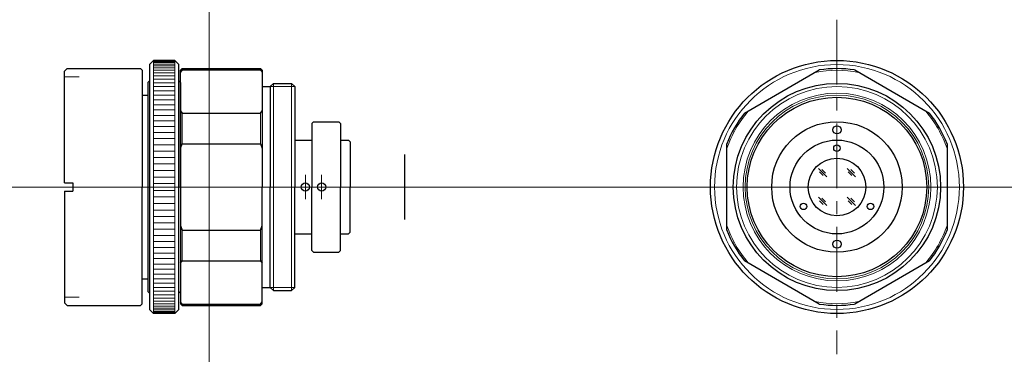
# Model space of a CAD drawing. Header units: millimetres. Extents: x 27 to 147, y 30 to 71.
import ezdxf

# ---------------------------------------------------------------- set-up
doc = ezdxf.new("R2010")
doc.units = ezdxf.units.MM
doc.header["$LTSCALE"] = 0.25
doc.linetypes.add('CENTER', pattern=[50.8, 31.75, -6.35, 6.35, -6.35])
doc.layers.add('00_補助線', color=252, linetype='Continuous', lineweight=0, plot=False)
for name, color, linetype, lineweight in [('01_中心線', 1, 'CENTER', 20), ('iris＆image_circle', 7, 'Continuous', 30), ('画層1', 7, 'Continuous', 30), ('ﾛｯｸﾘﾝｸﾞ', 7, 'Continuous', 30)]:
    doc.layers.add(name, color=color, linetype=linetype, lineweight=lineweight)

# ---------------------------------------------------------------- blocks, each defined once
blk = doc.blocks.new('A$C39F0769F')
at = {"layer": '画層1'}
for p, q in [((-3.8, 15), (-3.3, 15.5)), ((-3.8, 15), (-3.8, -15)), ((-0.7, 15.5), (-3.3, 15.5)), ((-0.7, 15.5), (-0.2, 15)), ((-0.2, -15), (-0.2, 15)), ((-4, 12.8), (-3.8, 13)), ((-4, 12.8), (-4, -12.8)), ((-3.8, 13), (-3.8, 13)), ((-0.2, 13), (-0.2, 13)), ((-0.2, 13), (0, 12.8)), ((0, 12.8), (0, -12.8)), ((-4, -12.8), (-3.8, -13)), ((-3.8, -13), (-3.8, -13)), ((-0.2, -13), (0, -12.8)), ((-0.2, -13), (-0.2, -13)), ((-3.8, -15), (-3.3, -15.5)), ((-0.7, -15.5), (-3.3, -15.5)), ((-0.2, -15), (-0.7, -15.5))]:
    blk.add_line(p, q, dxfattribs=at)
at = {"layer": '画層1', "lineweight": 9}
for p, q in [((-3.3, 15.5), (-3.3, -15.5)), ((-3.3, 15.45), (-0.7, 15.45)), ((-3.3, 15.37), (-0.7, 15.37)), ((-3.3, 15.24), (-0.7, 15.24)), ((-3.3, 15.07), (-0.7, 15.07)), ((-3.3, 14.86), (-0.7, 14.86)), ((-3.3, 14.61), (-0.7, 14.61)), ((-0.7, 15.5), (-0.7, -15.5)), ((-3.3, 14.32), (-0.7, 14.32)), ((-3.3, 13.99), (-0.7, 13.99)), ((-3.3, 13.62), (-0.7, 13.62)), ((-3.3, 13.22), (-0.7, 13.22)), ((-3.3, 12.77), (-0.7, 12.77)), ((-3.3, 12.3), (-0.7, 12.3)), ((-3.3, 11.79), (-0.7, 11.79)), ((-3.3, 11.24), (-0.7, 11.24)), ((-3.3, 10.67), (-0.7, 10.67)), ((-3.3, 10.07), (-0.7, 10.07)), ((-3.3, 9.44), (-0.7, 9.44)), ((-3.3, 8.78), (-0.7, 8.78)), ((-3.3, 8.1), (-0.7, 8.1)), ((-3.3, 7.4), (-0.7, 7.4)), ((-3.3, 6.67), (-0.7, 6.67)), ((-3.3, 5.93), (-0.7, 5.93)), ((-3.3, 5.17), (-0.7, 5.17)), ((-3.3, 4.4), (-0.7, 4.4)), ((-3.3, 3.62), (-0.7, 3.62)), ((-3.3, 2.82), (-0.7, 2.82)), ((-3.3, 2.02), (-0.7, 2.02)), ((-3.3, 1.22), (-0.7, 1.22)), ((-3.3, 0.41), (-0.7, 0.41)), ((-3.3, -0.41), (-0.7, -0.41)), ((-3.3, -1.22), (-0.7, -1.22)), ((-3.3, -2.02), (-0.7, -2.02)), ((-3.3, -2.82), (-0.7, -2.82)), ((-3.3, -3.62), (-0.7, -3.62)), ((-3.3, -4.4), (-0.7, -4.4)), ((-3.3, -5.17), (-0.7, -5.17)), ((-3.3, -5.93), (-0.7, -5.93)), ((-3.3, -6.67), (-0.7, -6.67)), ((-3.3, -7.4), (-0.7, -7.4)), ((-3.3, -8.1), (-0.7, -8.1)), ((-3.3, -8.78), (-0.7, -8.78)), ((-3.3, -9.44), (-0.7, -9.44)), ((-3.3, -10.07), (-0.7, -10.07)), ((-3.3, -10.67), (-0.7, -10.67)), ((-3.3, -11.24), (-0.7, -11.24)), ((-3.3, -11.79), (-0.7, -11.79)), ((-3.3, -12.3), (-0.7, -12.3)), ((-3.3, -12.77), (-0.7, -12.77)), ((-3.3, -13.22), (-0.7, -13.22)), ((-3.3, -13.62), (-0.7, -13.62)), ((-3.3, -13.99), (-0.7, -13.99)), ((-3.3, -14.32), (-0.7, -14.32)), ((-3.3, -14.61), (-0.7, -14.61)), ((-3.3, -14.86), (-0.7, -14.86)), ((-3.3, -15.07), (-0.7, -15.07)), ((-3.3, -15.24), (-0.7, -15.24)), ((-3.3, -15.37), (-0.7, -15.37)), ((-3.3, -15.45), (-0.7, -15.45))]:
    blk.add_line(p, q, dxfattribs=at)

msp = doc.modelspace()

# ---------------------------------------------------------------- linework, layer by layer
at = {"layer": '00_補助線'}
for p, q in [((34.1, 63.5), (32.3, 63.5)), ((34.1, 36.5), (32.3, 36.5))]:
    msp.add_line(p, q, dxfattribs=at)
for direction in [(0, 1), (1, 0)]:
    msp.add_xline((50.03, 50), direction, dxfattribs=at)
at = {"layer": '01_中心線'}
for p, q in [((126.93, 70.5), (126.93, 29.5)), ((61.8, 51.5), (61.8, 48.5)), ((63.79, 51.5), (63.79, 48.5)), ((26.8, 50), (74, 50)), ((106.43, 50), (147.43, 50))]:
    msp.add_line(p, q, dxfattribs=at)
at = {"layer": 'iris＆image_circle'}
msp.add_line((74, 46), (74, 54), dxfattribs=at)
at = {"layer": '画層1'}
for p, q in [((32.6, 64.5), (32.3, 64.2)), ((32.3, 50.5), (32.3, 64.2)), ((32.6, 64.5), (41.6, 64.5)), ((41.6, 64.5), (41.8, 64.3)), ((41.8, 64.3), (41.8, 50)), ((46.5, 64.3), (46.7, 64.5)), ((46.7, 64.34), (46.5, 64.05)), ((46.5, 50), (46.5, 64.3)), ((46.7, 64.5), (56.3, 64.5)), ((46.7, 64.34), (56.3, 64.34)), ((56.3, 64.5), (56.5, 64.3)), ((56.3, 64.34), (56.5, 64.05)), ((56.5, 64.3), (56.5, 50)), ((115.6, 59.05), (124.77, 64.34)), ((129.1, 64.34), (138.27, 59.05)), ((56.5, 62.3), (57.5, 62.3)), ((57.5, 62.3), (57.9, 62.7)), ((57.5, 62.3), (57.5, 50)), ((57.9, 62.7), (60.1, 62.7)), ((60.5, 62.3), (60.1, 62.7)), ((60.5, 62.3), (60.5, 50)), ((41.8, 61.25), (42.5, 61.25)), ((46.5, 59.33), (46.7, 59.05)), ((56.3, 59.05), (56.5, 59.33)), ((46.7, 59.05), (56.3, 59.05)), ((62.59, 57.8), (62.79, 58)), ((62.79, 58), (65.89, 58)), ((65.89, 58), (66.09, 57.8)), ((62.59, 57.8), (62.59, 50)), ((66.09, 57.8), (66.09, 50)), ((60.5, 55.75), (62.59, 55.75)), ((66.09, 55.75), (67.09, 55.75)), ((67.09, 55.75), (67.29, 55.55)), ((67.29, 55.55), (67.29, 50)), ((46.5, 54.72), (46.7, 55.29)), ((46.7, 55.29), (56.3, 55.29)), ((56.3, 55.29), (56.5, 54.72)), ((113.43, 44.71), (113.43, 55.29)), ((140.43, 55.29), (140.43, 44.71)), ((32.3, 50.5), (33.3, 50.5)), ((32.3, 49.5), (32.3, 35.8)), ((32.3, 49.5), (33.3, 49.5)), ((33.3, 50.5), (33.3, 49.5)), ((41.8, 35.7), (41.8, 50)), ((46.5, 50), (46.5, 35.7)), ((56.5, 35.7), (56.5, 50)), ((57.5, 37.7), (57.5, 50)), ((60.5, 37.7), (60.5, 50)), ((62.59, 42.2), (62.59, 50)), ((66.09, 42.2), (66.09, 50)), ((67.29, 44.45), (67.29, 50)), ((46.5, 45.28), (46.7, 44.71)), ((46.7, 44.71), (56.3, 44.71)), ((56.3, 44.71), (56.5, 45.28)), ((60.5, 44.25), (62.59, 44.25)), ((66.09, 44.25), (67.09, 44.25)), ((67.09, 44.25), (67.29, 44.45)), ((62.59, 42.2), (62.79, 42)), ((62.79, 42), (65.89, 42)), ((65.89, 42), (66.09, 42.2)), ((46.5, 40.67), (46.7, 40.95)), ((46.7, 40.95), (56.3, 40.95)), ((56.3, 40.95), (56.5, 40.67)), ((124.77, 35.66), (115.6, 40.95)), ((138.27, 40.95), (129.1, 35.66)), ((41.8, 38.75), (42.5, 38.75)), ((56.5, 37.7), (57.5, 37.7)), ((57.5, 37.7), (57.9, 37.3)), ((60.5, 37.7), (60.1, 37.3)), ((57.9, 37.3), (60.1, 37.3)), ((32.6, 35.5), (32.3, 35.8)), ((32.6, 35.5), (41.6, 35.5)), ((41.6, 35.5), (41.8, 35.7)), ((46.7, 35.66), (46.5, 35.95)), ((46.5, 35.7), (46.7, 35.5)), ((46.7, 35.66), (56.3, 35.66)), ((46.7, 35.5), (56.3, 35.5)), ((56.3, 35.66), (56.5, 35.95)), ((56.3, 35.5), (56.5, 35.7))]:
    msp.add_line(p, q, dxfattribs=at)
at = {"layer": '画層1', "lineweight": 9}
for p, q in [((46.7, 64.5), (46.7, 64.34)), ((56.3, 64.5), (56.3, 64.34)), ((57.9, 62.7), (57.9, 50)), ((60.1, 62.7), (60.1, 50)), ((46.7, 59.05), (46.7, 55.29)), ((56.3, 59.05), (56.3, 55.29)), ((125.68, 51.26), (124.65, 52.28)), ((125.53, 51.71), (125.09, 52.16)), ((129.21, 51.26), (128.19, 52.28)), ((129.07, 51.71), (128.63, 52.16)), ((125.22, 51.41), (124.79, 51.86)), ((128.76, 51.41), (128.32, 51.86)), ((57.9, 37.3), (57.9, 50)), ((60.1, 37.3), (60.1, 50)), ((125.68, 47.72), (124.65, 48.74)), ((125.22, 47.87), (124.79, 48.32)), ((125.53, 48.18), (125.09, 48.63)), ((129.21, 47.72), (128.19, 48.74)), ((128.76, 47.87), (128.32, 48.32)), ((129.07, 48.18), (128.63, 48.63)), ((46.7, 40.95), (46.7, 44.71)), ((56.3, 40.95), (56.3, 44.71)), ((46.7, 35.5), (46.7, 35.66)), ((56.3, 35.5), (56.3, 35.66))]:
    msp.add_line(p, q, dxfattribs=at)
at = {"layer": '画層1', "lineweight": 20}
for p, q in [((57.5, 62.3), (60.5, 62.3)), ((57.5, 37.7), (60.5, 37.7))]:
    msp.add_line(p, q, dxfattribs=at)
at = {"layer": '画層1'}
for centre, radius in [((126.93, 50), 15.5), ((126.93, 50), 12.7), ((126.93, 50), 11), ((126.93, 50), 8), ((126.93, 57), 0.5), ((126.93, 50), 5.75), ((126.93, 54.75), 0.4), ((126.93, 50), 3.53), ((61.8, 50), 0.5), ((63.79, 50), 0.5), ((122.82, 47.63), 0.4), ((131.05, 47.63), 0.4), ((126.93, 43), 0.5)]:
    msp.add_circle(centre, radius, dxfattribs=at)
at = {"layer": '画層1', "lineweight": 9}
for radius in [15, 12.3, 11.5, 11.25]:
    msp.add_circle((126.93, 50), radius, dxfattribs=at)
for start, end in [(79.2557, 100.7443), (139.2557, 160.7443), (19.2557, 40.7443), (199.2557, 220.7443), (319.2557, 340.7443), (259.2557, 280.7443)]:
    msp.add_arc((126.93, 50), 14.3, start, end, dxfattribs=at)
at = {"layer": '画層1'}
for start, end in [(81.4033, 98.5967), (141.4033, 158.5967), (21.4033, 38.5967), (201.4033, 218.5967), (321.4033, 338.5967), (261.4033, 278.5967)]:
    msp.add_arc((126.93, 50), 14.5, start, end, dxfattribs=at)

# ---------------------------------------------------------------- block references
at = {"layer": 'ﾛｯｸﾘﾝｸﾞ'}
msp.add_blockref('A$C39F0769F', (46.5, 50), dxfattribs=at)

doc.saveas('drawing.dxf')
